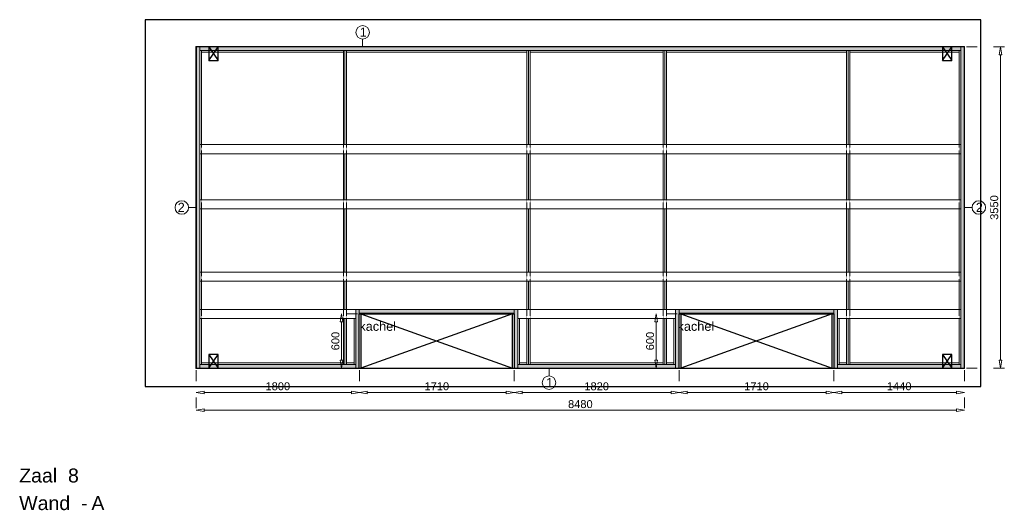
# Model space of a CAD drawing. Header units: millimetres. Extents: x 0 to 331873, y -101826 to 236919.
# Tile 1 of 57: x 149962 to 160832, y -82707 to -77287. Entities that reach past the tile are written whole.
import ezdxf

# ---------------------------------------------------------------- set-up
doc = ezdxf.new("R2010")
doc.units = ezdxf.units.MM
doc.header["$LTSCALE"] = 10
doc.linetypes.add('ACAD_ISO03W100', pattern=[30, 12, -18])
doc.linetypes.add('HIDDEN2', pattern=[0.1875, 0.125, -0.0625])
for name, color, linetype in [('$ symbolen', 8, 'Continuous'), ('40-h', 221, 'Continuous'), ('^ Bwkundig-bestaand', 250, 'Continuous'), ('DIM-DIM', 7, 'Continuous')]:
    doc.layers.add(name, color=color, linetype=linetype)
for name, color, linetype, lineweight in [('25-Staal-B', 150, 'Continuous', 25), ('40x120', 6, 'Continuous', 0), ('^ 0-Hout', 86, 'Continuous', 0), ('^ 0-Staal', 50, 'Continuous', 0), ('^ 0-Staal-txt', 7, 'Continuous', 0), ('s-horizontaal', 122, 'Continuous', 0)]:
    doc.layers.add(name, color=color, linetype=linetype, lineweight=lineweight)
doc.layers.add('omtrekwand', color=3, linetype='Continuous', plot=False)
doc.styles.add('Arial', font='arial.ttf')
doc.styles.get("Standard").update_dxf_attribs({"font": 'arial.ttf'})
doc.dimstyles.new('dim-11', dxfattribs={"dimscale": 35, "dimtxt": 2.5, "dimasz": 2.5, "dimexe": 1.25, "dimexo": 0.625, "dimtad": 1, "dimdec": 0, "dimtxsty": 'Arial', "dimblk": 'CLOSEDBLANK', "dimcen": 3, "dimclrd": 252, "dimclre": 252, "dimclrt": 7, "dimadec": 0, "dimazin": 0, "dimtfac": 1, "dimtdec": 0, "dimtmove": 0, "dimatfit": 3, "dimldrblk": 'CLOSEDBLANK', "dimfxl": 1, "dimlwd": 0, "dimlwe": 0, "dimarcsym": 0})

# ---------------------------------------------------------------- blocks, each defined once
blk = doc.blocks.new('kabeldoorvoer')
at = {"layer": '$ symbolen'}
blk.add_lwpolyline([(-150, 0), (0, 0), (0, 100), (-150, 100)], close=True, dxfattribs=at)
blk.add_lwpolyline([(-150, 100), (0, 0), (0, 100), (-150, 0)], dxfattribs=at)
blk = doc.blocks.new('staal_01')
at = {"layer": '^ 0-Staal'}
blk.add_lwpolyline([(0, 82), (0, 0)], dxfattribs=at)
blk.add_circle((0, 157), 74.7, dxfattribs=at)
at = {"layer": '^ 0-Staal', "insert": (-33, 209), "char_height": 100, "attachment_point": 1}
blk.add_mtext_dynamic_manual_height_columns('1', width=136.03, gutter_width=12.5, heights=[0], dxfattribs=at)
blk = doc.blocks.new('staal_01_onder')
at = {"layer": '^ 0-Staal'}
blk.add_lwpolyline([(157857, 52616), (157857, 52699)], dxfattribs=at)
blk.add_circle((157857, 52542), 74.7, dxfattribs=at)
at = {"layer": '^ 0-Staal', "insert": (157824, 52593), "char_height": 100, "attachment_point": 1}
blk.add_mtext_dynamic_manual_height_columns('1', width=136.03, gutter_width=12.5, heights=[0], dxfattribs=at)
blk = doc.blocks.new('staal_02_links')
at = {"layer": '^ 0-Staal'}
blk.add_lwpolyline([(-82, 0), (0, 0)], dxfattribs=at)
blk.add_circle((-157, 0), 74.7, dxfattribs=at)
at = {"layer": '^ 0-Staal', "insert": (-124, 52), "char_height": 100, "attachment_point": 3}
blk.add_mtext_dynamic_manual_height_columns('2', width=136.03, gutter_width=12.5, heights=[0], dxfattribs=at)
blk = doc.blocks.new('staal_02_rechts')
at = {"layer": '^ 0-Staal'}
blk.add_lwpolyline([(82, 0), (0, 0)], dxfattribs=at)
blk.add_circle((157, 0), 74.7, dxfattribs=at)
at = {"layer": '^ 0-Staal', "insert": (124, 52), "char_height": 100, "attachment_point": 1}
blk.add_mtext_dynamic_manual_height_columns('2', width=136.03, gutter_width=12.5, heights=[0], dxfattribs=at)
blk = doc.blocks.new('_ClosedBlank')
at = {"color": 0, "linetype": 'ByBlock', "lineweight": -2}
for p, q in [((-1, 0.17), (0, 0)), ((-1, 0.17), (-1, -0.17)), ((0, 0), (-1, -0.17))]:
    blk.add_line(p, q, dxfattribs=at)
blk = doc.blocks.new('*D1106')
at = {"layer": 'Defpoints', "color": 0, "transparency": 16777216}
for p in [(271200, -42849), (273000, -42849), (273000, -43116)]:
    blk.add_point(p, dxfattribs=at)
at = {"layer": 'DIM-DIM', "color": 252, "linetype": 'ACAD_ISO03W100', "lineweight": 0, "transparency": 16777216}
for p, q in [((271200, -42871), (271200, -43159)), ((273000, -42871), (273000, -43159))]:
    blk.add_line(p, q, dxfattribs=at)
at = {"layer": 'DIM-DIM', "color": 252, "lineweight": 0, "transparency": 16777216}
blk.add_line((271287, -43116), (272912, -43116), dxfattribs=at)
at = {"layer": 'DIM-DIM', "color": 252, "lineweight": 0, "transparency": 16777216, "xscale": 87.5, "yscale": 87.5, "zscale": 87.5, "rotation": 180}
blk.add_blockref('_ClosedBlank', (271200, -43116), dxfattribs=at)
at = {"layer": 'DIM-DIM', "color": 252, "lineweight": 0, "transparency": 16777216, "xscale": 87.5, "yscale": 87.5, "zscale": 87.5}
blk.add_blockref('_ClosedBlank', (273000, -43116), dxfattribs=at)
at = {"layer": 'DIM-DIM', "color": 7, "transparency": 16777216, "insert": (272100, -43049), "char_height": 87.5, "attachment_point": 5, "style": 'Arial'}
blk.add_mtext('1800', dxfattribs=at)
blk = doc.blocks.new('*D1107')
at = {"layer": 'Defpoints', "color": 0, "transparency": 16777216}
for p in [(271200, -42849), (279680, -42849), (279680, -43312)]:
    blk.add_point(p, dxfattribs=at)
at = {"layer": 'DIM-DIM', "color": 252, "linetype": 'ACAD_ISO03W100', "lineweight": 0, "transparency": 16777216}
for p, q in [((271200, -42871), (271200, -43356)), ((279680, -42871), (279680, -43356))]:
    blk.add_line(p, q, dxfattribs=at)
at = {"layer": 'DIM-DIM', "color": 252, "lineweight": 0, "transparency": 16777216}
blk.add_line((271287, -43312), (279592, -43312), dxfattribs=at)
at = {"layer": 'DIM-DIM', "color": 252, "lineweight": 0, "transparency": 16777216, "xscale": 87.5, "yscale": 87.5, "zscale": 87.5, "rotation": 180}
blk.add_blockref('_ClosedBlank', (271200, -43312), dxfattribs=at)
at = {"layer": 'DIM-DIM', "color": 252, "lineweight": 0, "transparency": 16777216, "xscale": 87.5, "yscale": 87.5, "zscale": 87.5}
blk.add_blockref('_ClosedBlank', (279680, -43312), dxfattribs=at)
at = {"layer": 'DIM-DIM', "color": 7, "transparency": 16777216, "insert": (275440, -43246), "char_height": 87.5, "attachment_point": 5, "style": 'Arial'}
blk.add_mtext('8480', dxfattribs=at)
blk = doc.blocks.new('*D1237')
at = {"layer": 'Defpoints', "color": 0, "transparency": 16777216}
for p in [(273000, -42849), (274710, -42849), (274710, -43116)]:
    blk.add_point(p, dxfattribs=at)
at = {"layer": 'DIM-DIM', "color": 252, "linetype": 'ACAD_ISO03W100', "lineweight": 0, "transparency": 16777216}
for p, q in [((273000, -42871), (273000, -43159)), ((274710, -42871), (274710, -43159))]:
    blk.add_line(p, q, dxfattribs=at)
at = {"layer": 'DIM-DIM', "color": 252, "lineweight": 0, "transparency": 16777216}
blk.add_line((273087, -43116), (274622, -43116), dxfattribs=at)
at = {"layer": 'DIM-DIM', "color": 252, "lineweight": 0, "transparency": 16777216, "xscale": 87.5, "yscale": 87.5, "zscale": 87.5, "rotation": 180}
blk.add_blockref('_ClosedBlank', (273000, -43116), dxfattribs=at)
at = {"layer": 'DIM-DIM', "color": 252, "lineweight": 0, "transparency": 16777216, "xscale": 87.5, "yscale": 87.5, "zscale": 87.5}
blk.add_blockref('_ClosedBlank', (274710, -43116), dxfattribs=at)
at = {"layer": 'DIM-DIM', "color": 7, "transparency": 16777216, "insert": (273855, -43049), "char_height": 87.5, "attachment_point": 5, "style": 'Arial'}
blk.add_mtext('1710', dxfattribs=at)
blk = doc.blocks.new('*D1238')
at = {"layer": 'Defpoints', "color": 0, "transparency": 16777216}
for p in [(274710, -42849), (276530, -42849), (276530, -43116)]:
    blk.add_point(p, dxfattribs=at)
at = {"layer": 'DIM-DIM', "color": 252, "linetype": 'ACAD_ISO03W100', "lineweight": 0, "transparency": 16777216}
for p, q in [((274710, -42871), (274710, -43159)), ((276530, -42871), (276530, -43159))]:
    blk.add_line(p, q, dxfattribs=at)
at = {"layer": 'DIM-DIM', "color": 252, "lineweight": 0, "transparency": 16777216}
blk.add_line((274797, -43116), (276442, -43116), dxfattribs=at)
at = {"layer": 'DIM-DIM', "color": 252, "lineweight": 0, "transparency": 16777216, "xscale": 87.5, "yscale": 87.5, "zscale": 87.5, "rotation": 180}
blk.add_blockref('_ClosedBlank', (274710, -43116), dxfattribs=at)
at = {"layer": 'DIM-DIM', "color": 252, "lineweight": 0, "transparency": 16777216, "xscale": 87.5, "yscale": 87.5, "zscale": 87.5}
blk.add_blockref('_ClosedBlank', (276530, -43116), dxfattribs=at)
at = {"layer": 'DIM-DIM', "color": 7, "transparency": 16777216, "insert": (275620, -43049), "char_height": 87.5, "attachment_point": 5, "style": 'Arial'}
blk.add_mtext('1820', dxfattribs=at)
blk = doc.blocks.new('*D1239')
at = {"layer": 'Defpoints', "color": 0, "transparency": 16777216}
for p in [(276530, -42849), (278240, -42849), (278240, -43116)]:
    blk.add_point(p, dxfattribs=at)
at = {"layer": 'DIM-DIM', "color": 252, "linetype": 'ACAD_ISO03W100', "lineweight": 0, "transparency": 16777216}
for p, q in [((276530, -42871), (276530, -43159)), ((278240, -42871), (278240, -43159))]:
    blk.add_line(p, q, dxfattribs=at)
at = {"layer": 'DIM-DIM', "color": 252, "lineweight": 0, "transparency": 16777216}
blk.add_line((276617, -43116), (278152, -43116), dxfattribs=at)
at = {"layer": 'DIM-DIM', "color": 252, "lineweight": 0, "transparency": 16777216, "xscale": 87.5, "yscale": 87.5, "zscale": 87.5, "rotation": 180}
blk.add_blockref('_ClosedBlank', (276530, -43116), dxfattribs=at)
at = {"layer": 'DIM-DIM', "color": 252, "lineweight": 0, "transparency": 16777216, "xscale": 87.5, "yscale": 87.5, "zscale": 87.5}
blk.add_blockref('_ClosedBlank', (278240, -43116), dxfattribs=at)
at = {"layer": 'DIM-DIM', "color": 7, "transparency": 16777216, "insert": (277385, -43049), "char_height": 87.5, "attachment_point": 5, "style": 'Arial'}
blk.add_mtext('1710', dxfattribs=at)
blk = doc.blocks.new('*D1240')
at = {"layer": 'Defpoints', "color": 0, "transparency": 16777216}
for p in [(278240, -42849), (279680, -42849), (279680, -43116)]:
    blk.add_point(p, dxfattribs=at)
at = {"layer": 'DIM-DIM', "color": 252, "linetype": 'ACAD_ISO03W100', "lineweight": 0, "transparency": 16777216}
for p, q in [((278240, -42871), (278240, -43159)), ((279680, -42871), (279680, -43159))]:
    blk.add_line(p, q, dxfattribs=at)
at = {"layer": 'DIM-DIM', "color": 252, "lineweight": 0, "transparency": 16777216}
blk.add_line((278327, -43116), (279592, -43116), dxfattribs=at)
at = {"layer": 'DIM-DIM', "color": 252, "lineweight": 0, "transparency": 16777216, "xscale": 87.5, "yscale": 87.5, "zscale": 87.5, "rotation": 180}
blk.add_blockref('_ClosedBlank', (278240, -43116), dxfattribs=at)
at = {"layer": 'DIM-DIM', "color": 252, "lineweight": 0, "transparency": 16777216, "xscale": 87.5, "yscale": 87.5, "zscale": 87.5}
blk.add_blockref('_ClosedBlank', (279680, -43116), dxfattribs=at)
at = {"layer": 'DIM-DIM', "color": 7, "transparency": 16777216, "insert": (278960, -43049), "char_height": 87.5, "attachment_point": 5, "style": 'Arial'}
blk.add_mtext('1440', dxfattribs=at)
blk = doc.blocks.new('*D1241')
at = {"layer": 'Defpoints', "color": 0, "transparency": 16777216}
for p in [(273000, -42249), (272803, -42849), (273000, -42849)]:
    blk.add_point(p, dxfattribs=at)
at = {"layer": 'DIM-DIM', "color": 252, "linetype": 'ACAD_ISO03W100', "lineweight": 0, "transparency": 16777216}
for p, q in [((272978, -42249), (272759, -42249)), ((272978, -42849), (272759, -42849))]:
    blk.add_line(p, q, dxfattribs=at)
at = {"layer": 'DIM-DIM', "color": 252, "lineweight": 0, "transparency": 16777216}
blk.add_line((272803, -42337), (272803, -42762), dxfattribs=at)
at = {"layer": 'DIM-DIM', "color": 252, "lineweight": 0, "transparency": 16777216, "xscale": 87.5, "yscale": 87.5, "zscale": 87.5}
for p, rotation in [((272803, -42249), 90), ((272803, -42849), 270)]:
    blk.add_blockref('_ClosedBlank', p, dxfattribs=dict(at, rotation=rotation))
at = {"layer": 'DIM-DIM', "color": 7, "transparency": 16777216, "insert": (272736, -42549), "char_height": 87.5, "attachment_point": 5, "rotation": 90, "style": 'Arial'}
blk.add_mtext('600', dxfattribs=at)
blk = doc.blocks.new('*D1242')
at = {"layer": 'Defpoints', "color": 0, "transparency": 16777216}
for p in [(279680, -39299), (280077, -39299), (279680, -42849)]:
    blk.add_point(p, dxfattribs=at)
at = {"layer": 'DIM-DIM', "color": 252, "linetype": 'ACAD_ISO03W100', "lineweight": 0, "transparency": 16777216}
for p, q in [((279702, -39299), (280121, -39299)), ((279702, -42849), (280121, -42849))]:
    blk.add_line(p, q, dxfattribs=at)
at = {"layer": 'DIM-DIM', "color": 252, "lineweight": 0, "transparency": 16777216}
blk.add_line((280077, -42762), (280077, -39387), dxfattribs=at)
at = {"layer": 'DIM-DIM', "color": 252, "lineweight": 0, "transparency": 16777216, "xscale": 87.5, "yscale": 87.5, "zscale": 87.5}
for p, rotation in [((280077, -39299), 90), ((280077, -42849), 270)]:
    blk.add_blockref('_ClosedBlank', p, dxfattribs=dict(at, rotation=rotation))
at = {"layer": 'DIM-DIM', "color": 7, "transparency": 16777216, "insert": (280010, -41074), "char_height": 87.5, "attachment_point": 5, "rotation": 90, "style": 'Arial'}
blk.add_mtext('3550', dxfattribs=at)
blk = doc.blocks.new('*D1266')
at = {"layer": 'Defpoints', "color": 0, "transparency": 16777216}
for p in [(276530, -42249), (276277, -42849), (276530, -42849)]:
    blk.add_point(p, dxfattribs=at)
at = {"layer": 'DIM-DIM', "color": 252, "linetype": 'ACAD_ISO03W100', "lineweight": 0, "transparency": 16777216}
for p, q in [((276508, -42249), (276233, -42249)), ((276508, -42849), (276233, -42849))]:
    blk.add_line(p, q, dxfattribs=at)
at = {"layer": 'DIM-DIM', "color": 252, "lineweight": 0, "transparency": 16777216}
blk.add_line((276277, -42337), (276277, -42762), dxfattribs=at)
at = {"layer": 'DIM-DIM', "color": 252, "lineweight": 0, "transparency": 16777216, "xscale": 87.5, "yscale": 87.5, "zscale": 87.5}
for p, rotation in [((276277, -42249), 90), ((276277, -42849), 270)]:
    blk.add_blockref('_ClosedBlank', p, dxfattribs=dict(at, rotation=rotation))
at = {"layer": 'DIM-DIM', "color": 7, "transparency": 16777216, "insert": (276210, -42549), "char_height": 87.5, "attachment_point": 5, "rotation": 90, "style": 'Arial'}
blk.add_mtext('600', dxfattribs=at)
blk = doc.blocks.new('8a')
at = {"layer": '25-Staal-B'}
blk.add_lwpolyline([(271199.7, -42849.1), (272999.7, -42849.1), (272999.7, -42249.1), (274709.7, -42249.1), (274709.7, -42849.1), (276529.7, -42849.1), (276529.7, -42249.1), (278239.7, -42249.1), (278239.7, -42849.1), (279679.7, -42849.1), (279679.7, -39299.1), (271199.7, -39299.1)], close=True, dxfattribs=at)
at = {"layer": '^ 0-Staal-txt', "lineweight": 0, "style": 'Arial'}
for s, height, p in [('Zaal  8', 154.21, (269244.7, -44111.1)), ('Wand  - ', 154.21, (269244.7, -44415.9)), ('A', 154.2, (270041.8, -44415.9))]:
    blk.add_text(s, height=height, dxfattribs=at).set_placement(p)
at = {"layer": 'DIM-DIM'}
for base, p1, p2, picture, middle in [((280076.9, -39299.1), (279679.7, -42849.1), (279679.7, -39299.1), '*D1242', (280010.3, -41074.1)), ((272802.9, -42849.1), (272999.7, -42249.1), (272999.7, -42849.1), '*D1241', (272736.4, -42549.1)), ((276276.8, -42849.1), (276529.7, -42249.1), (276529.7, -42849.1), '*D1266', (276210.2, -42549.1))]:
    dim = blk.add_linear_dim(base=base, p1=p1, p2=p2, angle=90, dimstyle='dim-11', dxfattribs=at)
    dim.commit()
    dim.dimension.update_dxf_attribs({"geometry": picture, "text_midpoint": middle})
for base, p1, p2, picture, middle in [((272999.7, -43115.6), (271199.7, -42849.1), (272999.7, -42849.1), '*D1106', (272099.7, -43049.1)), ((279679.7, -43312.4), (271199.7, -42849.1), (279679.7, -42849.1), '*D1107', (275439.7, -43245.9)), ((274709.7, -43115.6), (272999.7, -42849.1), (274709.7, -42849.1), '*D1237', (273854.7, -43049.1)), ((276529.7, -43115.6), (274709.7, -42849.1), (276529.7, -42849.1), '*D1238', (275619.7, -43049.1)), ((278239.7, -43115.6), (276529.7, -42849.1), (278239.7, -42849.1), '*D1239', (277384.7, -43049.1)), ((279679.7, -43115.6), (278239.7, -42849.1), (279679.7, -42849.1), '*D1240', (278959.7, -43049.1))]:
    dim = blk.add_linear_dim(base=base, p1=p1, p2=p2, dimstyle='dim-11', dxfattribs=at)
    dim.commit()
    dim.dimension.update_dxf_attribs({"geometry": picture, "text_midpoint": middle})

msp = doc.modelspace()

# ---------------------------------------------------------------- hatches: boundary and pattern name
at = {"layer": '40-h'}
h = msp.add_hatch(dxfattribs=at)
h.set_pattern_fill('DOTS', color=256)
h.paths.add_polyline_path([(160351.17, -77627.1), (160351.17, -77587.1), (151951.17, -77587.1), (151951.17, -77627.1)])
h.paths.add_polyline_path([(157241.17, -80487.1), (158951.17, -80487.1), (158951.17, -80527.1), (157241.17, -80527.1)])
h.paths.add_polyline_path([(157241.17, -81137.1), (157201.17, -81137.1), (157201.17, -80487.1), (157241.17, -80487.1)])
h.paths.add_polyline_path([(157201.17, -81137.1), (157201.17, -81097.1), (155461.17, -81097.1), (155461.17, -81137.1)])
h.paths.add_polyline_path([(155421.17, -81137.1), (155461.17, -81137.1), (155461.17, -80487.1), (155421.17, -80487.1)])
h.paths.add_polyline_path([(153711.17, -80487.1), (155421.17, -80487.1), (155421.17, -80527.1), (153711.17, -80527.1)])
h.paths.add_polyline_path([(153711.17, -81137.1), (153671.17, -81137.1), (153671.17, -80487.1), (153711.17, -80487.1)])
h.paths.add_polyline_path([(153671.17, -81137.1), (153671.17, -81097.1), (151951.17, -81097.1), (151951.17, -81137.1)])
h.paths.add_polyline_path([(151911.17, -81137.1), (151951.17, -81137.1), (151951.17, -77587.1), (151911.17, -77587.1)])
h.paths.add_polyline_path([(158951.17, -81137.1), (158991.17, -81137.1), (158991.17, -80487.1), (158951.17, -80487.1)])
h.paths.add_polyline_path([(158991.17, -81097.1), (160351.17, -81097.1), (160351.17, -81137.1), (158991.17, -81137.1)])
h.paths.add_polyline_path([(160391.17, -81137.1), (160351.17, -81137.1), (160351.17, -77587.1), (160391.17, -77587.1)])

# ---------------------------------------------------------------- linework, layer by layer
at = {"layer": '$ symbolen'}
for points in [[(153729.17, -81137.1), (155403.17, -81137.1), (155403.17, -80537.1), (153729.17, -80537.1)], [(157259.17, -81137.1), (158933.17, -81137.1), (158933.17, -80537.1), (157259.17, -80537.1)]]:
    msp.add_lwpolyline(points, close=True, dxfattribs=at)
for points in [[(153729.17, -80537.1), (155403.17, -81137.1), (155403.17, -80537.1), (153729.17, -81137.1)], [(157259.17, -80537.1), (158933.17, -81137.1), (158933.17, -80537.1), (157259.17, -81137.1)]]:
    msp.add_lwpolyline(points, dxfattribs=at)
at = {"layer": '40x120'}
for points in [[(151911.17, -81137.1), (151951.17, -81137.1), (151951.17, -77587.1), (151911.17, -77587.1)], [(151911.17, -81137.1), (151951.17, -81137.1), (151951.17, -77587.1), (151911.17, -77587.1)], [(160351.17, -77627.1), (160351.17, -77587.1), (151951.17, -77587.1), (151951.17, -77627.1)], [(160391.17, -81137.1), (160351.17, -81137.1), (160351.17, -77587.1), (160391.17, -77587.1)], [(160391.17, -81137.1), (160351.17, -81137.1), (160351.17, -77587.1), (160391.17, -77587.1)], [(153711.17, -81137.1), (153671.17, -81137.1), (153671.17, -80487.1), (153711.17, -80487.1)], [(153711.17, -81137.1), (153671.17, -81137.1), (153671.17, -80487.1), (153711.17, -80487.1)], [(153711.17, -80487.1), (155421.17, -80487.1), (155421.17, -80527.1), (153711.17, -80527.1)], [(155421.17, -81137.1), (155461.17, -81137.1), (155461.17, -80487.1), (155421.17, -80487.1)], [(155421.17, -81137.1), (155461.17, -81137.1), (155461.17, -80487.1), (155421.17, -80487.1)], [(157241.17, -81137.1), (157201.17, -81137.1), (157201.17, -80487.1), (157241.17, -80487.1)], [(157241.17, -81137.1), (157201.17, -81137.1), (157201.17, -80487.1), (157241.17, -80487.1)], [(157241.17, -80487.1), (158951.17, -80487.1), (158951.17, -80527.1), (157241.17, -80527.1)], [(158951.17, -81137.1), (158991.17, -81137.1), (158991.17, -80487.1), (158951.17, -80487.1)], [(158951.17, -81137.1), (158991.17, -81137.1), (158991.17, -80487.1), (158951.17, -80487.1)], [(153671.17, -81137.1), (153671.17, -81097.1), (151951.17, -81097.1), (151951.17, -81137.1)], [(157201.17, -81137.1), (157201.17, -81097.1), (155461.17, -81097.1), (155461.17, -81137.1)], [(158991.17, -81097.1), (160351.17, -81097.1), (160351.17, -81137.1), (158991.17, -81137.1)]]:
    msp.add_lwpolyline(points, close=True, dxfattribs=at)
at = {"layer": '^ 0-Hout'}
for points in [[(151951.17, -78667.1), (151969.17, -78667.1), (151969.17, -77627.1), (151951.17, -77627.1)], [(153535.17, -77627.1), (151969.17, -77627.1), (151969.17, -77645.1), (153535.17, -77645.1)], [(153553.17, -78667.1), (153535.17, -78667.1), (153535.17, -77627.1), (153553.17, -77627.1)], [(153553.17, -78667.1), (153571.17, -78667.1), (153571.17, -77627.1), (153553.17, -77627.1)], [(155561.17, -77645.1), (155561.17, -77627.1), (153571.17, -77627.1), (153571.17, -77645.1)], [(155579.17, -78667.1), (155561.17, -78667.1), (155561.17, -77627.1), (155579.17, -77627.1)], [(155579.17, -78667.1), (155597.17, -78667.1), (155597.17, -77627.1), (155579.17, -77627.1)], [(155597.17, -77627.1), (157065.17, -77627.1), (157065.17, -77645.1), (155597.17, -77645.1)], [(157083.17, -78667.1), (157065.17, -78667.1), (157065.17, -77627.1), (157083.17, -77627.1)], [(157083.17, -78667.1), (157101.17, -78667.1), (157101.17, -77627.1), (157083.17, -77627.1)], [(159091.17, -77645.1), (159091.17, -77627.1), (157101.17, -77627.1), (157101.17, -77645.1)], [(159109.17, -78667.1), (159091.17, -78667.1), (159091.17, -77627.1), (159109.17, -77627.1)], [(159109.17, -78667.1), (159127.17, -78667.1), (159127.17, -77627.1), (159109.17, -77627.1)], [(159127.17, -77645.1), (160333.17, -77645.1), (160333.17, -77627.1), (159127.17, -77627.1)], [(160351.17, -78667.1), (160333.17, -78667.1), (160333.17, -77627.1), (160351.17, -77627.1)], [(151951.17, -79277.1), (151969.17, -79277.1), (151969.17, -78767.1), (151951.17, -78767.1)], [(153553.17, -79277.1), (153535.17, -79277.1), (153535.17, -78767.1), (153553.17, -78767.1)], [(153553.17, -79277.1), (153571.17, -79277.1), (153571.17, -78767.1), (153553.17, -78767.1)], [(155579.17, -79277.1), (155561.17, -79277.1), (155561.17, -78767.1), (155579.17, -78767.1)], [(155579.17, -79277.1), (155597.17, -79277.1), (155597.17, -78767.1), (155579.17, -78767.1)], [(157083.17, -79277.1), (157065.17, -79277.1), (157065.17, -78767.1), (157083.17, -78767.1)], [(157083.17, -79277.1), (157101.17, -79277.1), (157101.17, -78767.1), (157083.17, -78767.1)], [(159109.17, -79277.1), (159091.17, -79277.1), (159091.17, -78767.1), (159109.17, -78767.1)], [(159109.17, -79277.1), (159127.17, -79277.1), (159127.17, -78767.1), (159109.17, -78767.1)], [(160351.17, -79277.1), (160333.17, -79277.1), (160333.17, -78767.1), (160351.17, -78767.1)], [(151951.17, -80077.1), (151969.17, -80077.1), (151969.17, -79377.1), (151951.17, -79377.1)], [(153553.17, -80077.1), (153535.17, -80077.1), (153535.17, -79377.1), (153553.17, -79377.1)], [(153553.17, -80077.1), (153571.17, -80077.1), (153571.17, -79377.1), (153553.17, -79377.1)], [(155579.17, -80077.1), (155561.17, -80077.1), (155561.17, -79377.1), (155579.17, -79377.1)], [(155579.17, -80077.1), (155597.17, -80077.1), (155597.17, -79377.1), (155579.17, -79377.1)], [(157083.17, -80077.1), (157065.17, -80077.1), (157065.17, -79377.1), (157083.17, -79377.1)], [(157083.17, -80077.1), (157101.17, -80077.1), (157101.17, -79377.1), (157083.17, -79377.1)], [(159109.17, -80077.1), (159091.17, -80077.1), (159091.17, -79377.1), (159109.17, -79377.1)], [(159109.17, -80077.1), (159127.17, -80077.1), (159127.17, -79377.1), (159109.17, -79377.1)], [(160351.17, -80077.1), (160333.17, -80077.1), (160333.17, -79377.1), (160351.17, -79377.1)], [(151951.17, -80487.1), (151969.17, -80487.1), (151969.17, -80177.1), (151951.17, -80177.1)], [(153553.17, -80487.1), (153535.17, -80487.1), (153535.17, -80177.1), (153553.17, -80177.1)], [(153553.17, -80487.1), (153571.17, -80487.1), (153571.17, -80177.1), (153553.17, -80177.1)], [(155579.17, -80487.1), (155561.17, -80487.1), (155561.17, -80177.1), (155579.17, -80177.1)], [(155579.17, -80487.1), (155597.17, -80487.1), (155597.17, -80177.1), (155579.17, -80177.1)], [(157083.17, -80487.1), (157065.17, -80487.1), (157065.17, -80177.1), (157083.17, -80177.1)], [(157083.17, -80487.1), (157101.17, -80487.1), (157101.17, -80177.1), (157083.17, -80177.1)], [(159109.17, -80487.1), (159091.17, -80487.1), (159091.17, -80177.1), (159109.17, -80177.1)], [(159109.17, -80487.1), (159127.17, -80487.1), (159127.17, -80177.1), (159109.17, -80177.1)], [(160351.17, -80487.1), (160333.17, -80487.1), (160333.17, -80177.1), (160351.17, -80177.1)], [(151951.17, -80587.1), (151969.17, -80587.1), (151969.17, -81097.1), (151951.17, -81097.1)], [(153553.17, -80587.1), (153535.17, -80587.1), (153535.17, -81097.1), (153553.17, -81097.1)], [(153553.17, -80587.1), (153571.17, -80587.1), (153571.17, -81097.1), (153553.17, -81097.1)], [(153671.17, -80587.1), (153653.17, -80587.1), (153653.17, -81097.1), (153671.17, -81097.1)], [(155461.17, -80587.1), (155479.17, -80587.1), (155479.17, -81097.1), (155461.17, -81097.1)], [(155579.17, -80587.1), (155561.17, -80587.1), (155561.17, -81097.1), (155579.17, -81097.1)], [(155579.17, -80587.1), (155597.17, -80587.1), (155597.17, -81097.1), (155579.17, -81097.1)], [(157083.17, -80587.1), (157065.17, -80587.1), (157065.17, -81097.1), (157083.17, -81097.1)], [(157083.17, -80587.1), (157101.17, -80587.1), (157101.17, -81097.1), (157083.17, -81097.1)], [(157201.17, -80587.1), (157183.17, -80587.1), (157183.17, -81097.1), (157201.17, -81097.1)], [(158991.17, -80587.1), (159009.17, -80587.1), (159009.17, -81097.1), (158991.17, -81097.1)], [(159109.17, -80587.1), (159091.17, -80587.1), (159091.17, -81097.1), (159109.17, -81097.1)], [(159109.17, -80587.1), (159127.17, -80587.1), (159127.17, -81097.1), (159109.17, -81097.1)], [(160351.17, -80587.1), (160333.17, -80587.1), (160333.17, -81097.1), (160351.17, -81097.1)], [(153535.17, -81079.1), (151969.17, -81079.1), (151969.17, -81097.1), (153535.17, -81097.1)], [(153571.17, -81079.1), (153653.17, -81079.1), (153653.17, -81097.1), (153571.17, -81097.1)], [(155561.17, -81079.1), (155479.17, -81079.1), (155479.17, -81097.1), (155561.17, -81097.1)], [(155597.17, -81079.1), (157065.17, -81079.1), (157065.17, -81097.1), (155597.17, -81097.1)], [(157101.17, -81079.1), (157183.17, -81079.1), (157183.17, -81097.1), (157101.17, -81097.1)], [(159009.17, -81079.1), (159091.17, -81079.1), (159091.17, -81097.1), (159009.17, -81097.1)], [(159127.17, -81079.1), (160333.17, -81079.1), (160333.17, -81097.1), (159127.17, -81097.1)]]:
    msp.add_lwpolyline(points, close=True, dxfattribs=at)
at = {"layer": '^ 0-Hout', "linetype": 'HIDDEN2'}
for points in [[(151969.17, -78667.1), (151969.17, -78767.1)], [(153535.17, -78667.1), (153535.17, -78767.1)], [(153571.17, -78667.1), (153571.17, -78767.1)], [(155561.17, -78667.1), (155561.17, -78767.1)], [(155597.17, -78667.1), (155597.17, -78767.1)], [(157065.17, -78667.1), (157065.17, -78767.1)], [(157101.17, -78667.1), (157101.17, -78767.1)], [(159091.17, -78667.1), (159091.17, -78767.1)], [(159127.17, -78667.1), (159127.17, -78767.1)], [(160333.17, -78667.1), (160333.17, -78767.1)], [(151969.17, -79277.1), (151969.17, -79377.1)], [(153535.17, -79277.1), (153535.17, -79377.1)], [(153571.17, -79277.1), (153571.17, -79377.1)], [(155561.17, -79277.1), (155561.17, -79377.1)], [(155597.17, -79277.1), (155597.17, -79377.1)], [(157065.17, -79277.1), (157065.17, -79377.1)], [(157101.17, -79277.1), (157101.17, -79377.1)], [(159091.17, -79277.1), (159091.17, -79377.1)], [(159127.17, -79277.1), (159127.17, -79377.1)], [(160333.17, -79277.1), (160333.17, -79377.1)], [(151969.17, -80077.1), (151969.17, -80177.1)], [(151969.17, -80077.1), (151969.17, -80177.1)], [(153535.17, -80077.1), (153535.17, -80177.1)], [(153571.17, -80077.1), (153571.17, -80177.1)], [(155561.17, -80077.1), (155561.17, -80177.1)], [(155597.17, -80077.1), (155597.17, -80177.1)], [(157065.17, -80077.1), (157065.17, -80177.1)], [(157101.17, -80077.1), (157101.17, -80177.1)], [(159091.17, -80077.1), (159091.17, -80177.1)], [(159127.17, -80077.1), (159127.17, -80177.1)], [(160333.17, -80077.1), (160333.17, -80177.1)], [(151969.17, -80487.1), (151969.17, -80587.1)], [(153535.17, -80487.1), (153535.17, -80587.1)], [(153571.17, -80487.1), (153571.17, -80587.1)], [(155561.17, -80487.1), (155561.17, -80587.1)], [(155597.17, -80487.1), (155597.17, -80587.1)], [(157065.17, -80487.1), (157065.17, -80587.1)], [(157101.17, -80487.1), (157101.17, -80587.1)], [(159091.17, -80487.1), (159091.17, -80587.1)], [(159127.17, -80487.1), (159127.17, -80587.1)], [(160333.17, -80487.1), (160333.17, -80587.1)]]:
    msp.add_lwpolyline(points, dxfattribs=at)
at = {"layer": '^ 0-Staal'}
for points in [[(151908.17, -81140.1), (151911.17, -81140.1), (151911.17, -77584.1), (151908.17, -77584.1)], [(151911.17, -77584.1), (160391.17, -77584.1), (160391.17, -77587.1), (151911.17, -77587.1)], [(160394.17, -81140.1), (160391.17, -81140.1), (160391.17, -77584.1), (160394.17, -77584.1)], [(153711.17, -81137.1), (151911.17, -81137.1), (151911.17, -81140.1), (153711.17, -81140.1)], [(157241.17, -81137.1), (155421.17, -81137.1), (155421.17, -81140.1), (157241.17, -81140.1)], [(160391.17, -81137.1), (158951.17, -81137.1), (158951.17, -81140.1), (160391.17, -81140.1)]]:
    msp.add_lwpolyline(points, close=True, dxfattribs=at)
at = {"layer": '^ Bwkundig-bestaand', "color": 253}
msp.add_lwpolyline([(151348.17, -81337.1), (160573.18, -81337.1), (160573.18, -77287.1), (151348.17, -77287.1)], close=True, dxfattribs=at)
at = {"layer": 'omtrekwand'}
msp.add_lwpolyline([(151911.17, -81137.1), (160391.17, -81137.1), (160391.17, -77587.1), (151911.17, -77587.1)], close=True, dxfattribs=at)
at = {"layer": 's-horizontaal'}
for points in [[(151951.17, -78667.1), (160351.17, -78667.1), (160351.17, -78767.1), (151951.17, -78767.1)], [(151951.17, -79277.1), (160351.17, -79277.1), (160351.17, -79377.1), (151951.17, -79377.1)], [(151951.17, -80077.1), (160351.17, -80077.1), (160351.17, -80177.1), (151951.17, -80177.1)], [(151951.17, -80487.1), (153671.17, -80487.1), (153671.17, -80587.1), (151951.17, -80587.1)], [(155461.17, -80487.1), (157201.17, -80487.1), (157201.17, -80587.1), (155461.17, -80587.1)], [(158991.17, -80487.1), (160351.17, -80487.1), (160351.17, -80587.1), (158991.17, -80587.1)]]:
    msp.add_lwpolyline(points, close=True, dxfattribs=at)

# ---------------------------------------------------------------- block references
at = {"layer": '$ symbolen'}
for p, rotation in [((152151.17, -77587.1), 90), ((160251.17, -77587.1), 90.00000000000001), ((152151.17, -80987.1), 90.00000000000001), ((160251.17, -80987.1), 90.00000000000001)]:
    msp.add_blockref('kabeldoorvoer', p, dxfattribs=dict(at, rotation=rotation))
at = {"layer": '^ 0-Staal'}
for name, p in [('staal_01', (153747.94, -77584.1)), ('staal_02_links', (151908.17, -79362.1)), ('staal_02_rechts', (160394.17, -79362.1)), ('staal_01_onder', (-2051.43, -133838.61))]:
    msp.add_blockref(name, p, dxfattribs=at)
at = {"layer": 'DIM-DIM'}
msp.add_blockref('8a', (-119288.49, -38288.01), dxfattribs=at)

# ---------------------------------------------------------------- texts
at = {"layer": '$ symbolen', "char_height": 100, "attachment_point": 1}
for insert in [(153712.48, -80623.81), (157225.15, -80623.81)]:
    msp.add_mtext_dynamic_manual_height_columns('kachel', width=924.793, gutter_width=12.5, heights=[0], dxfattribs=dict(at, insert=insert))

doc.saveas('drawing.dxf')
